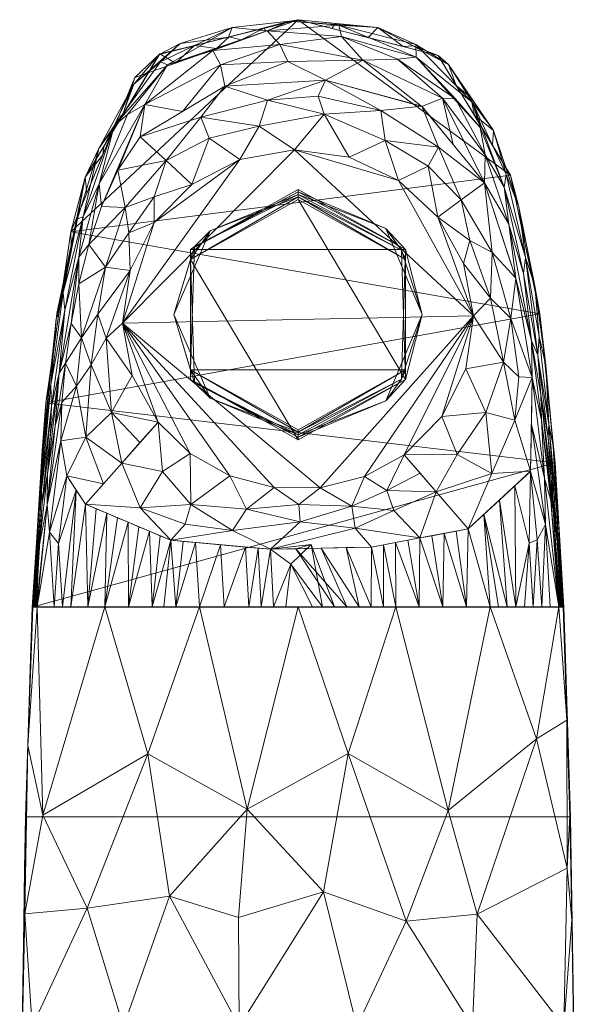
# Model space of a CAD drawing. Header units: millimetres. Extents: x -165 to 165, y -40 to 120.
# Tile 8 of 9: x -20 to 20, y 49 to 120. Entities that reach past the tile are written whole.
import ezdxf

# ---------------------------------------------------------------- set-up
doc = ezdxf.new("R2010")
doc.units = ezdxf.units.MM
doc.layers.add('A-GENM', color=13, linetype='Continuous')

# ---------------------------------------------------------------- blocks, each defined once
blk = doc.blocks.new('Model_FFAS1703-101GL0BF0 - Model_FFAS1703-101GL0BF0-430332-Preview')
at = {"layer": 'A-GENM', "lineweight": 9}
mesh = blk.add_polyface(dxfattribs=at)
corners = [(-19.24, 77.444, 123.234), (-19.732, 62.277, 122.605), (-19.979, 47.053, 121.974), (-20.123, 25.537, 121.081), (-20.153, 3.965, 120.186), (-20.145, 2.981, 120.145), (-20.122, 1.997, 120.104), (-19.059, -5.823, 119.78), (-15.049, -12.368, 119.508), (-8.222, -15.379, 119.383), (0, -16.069, 119.355), (7.831, -15.456, 119.38), (14.975, -12.429, 119.506), (18.984, -6.075, 119.769), (20.122, 1.997, 120.104), (20.145, 2.981, 120.145), (20.153, 3.965, 120.186), (20.123, 25.537, 121.081), (19.979, 47.053, 121.974), (19.732, 62.277, 122.605), (19.24, 77.444, 123.234), (18.624, 87.912, 123.669), (17.503, 98.686, 124.116), (15.386, 108.744, 124.533), (10.159, 117.407, 124.892), (0, 120, 125), (-11.822, 115.806, 124.826), (-16.461, 104.625, 124.362), (-18.254, 92.252, 123.849)]
mesh.append_faces([[corners[k] for k in face] for face in [(9, 7, 8)]], dxfattribs={"vtx0": -1})
mesh.append_faces([[corners[k] for k in face] for face in [(16, 10, 15), (7, 9, 6), (6, 10, 5), (28, 22, 27)]], dxfattribs={"vtx0": -1, "vtx1": -1})
mesh.append_faces([[corners[k] for k in face] for face in [(10, 16, 4), (25, 27, 23)]], dxfattribs={"vtx0": -1, "vtx1": -1, "vtx2": -1})
mesh.append_faces([[corners[k] for k in face] for face in [(11, 13, 14), (4, 16, 17, 3), (6, 9, 10), (10, 4, 5), (2, 18, 19, 1), (1, 19, 20, 0), (28, 21, 22), (18, 2, 3, 17)]], dxfattribs={"vtx0": -1, "vtx2": -1})
mesh.append_faces([[corners[k] for k in face] for face in [(24, 25, 23)]], dxfattribs={"vtx1": -1})
mesh.append_faces([[corners[k] for k in face] for face in [(14, 15, 10), (10, 11, 14), (22, 23, 27), (20, 21, 0), (28, 0, 21)]], dxfattribs={"vtx1": -1, "vtx2": -1})
mesh.append_faces([[corners[k] for k in face] for face in [(11, 12, 13), (25, 26, 27)]], dxfattribs={"vtx2": -1})
mesh = blk.add_polyface(dxfattribs=at)
corners = [(-19.198, 77.484, 122.236), (-19.219, 77.464, 122.735), (-19.24, 77.444, 123.234), (-18.254, 92.252, 123.849), (-16.461, 104.625, 124.362), (-11.822, 115.806, 124.826), (0, 120, 125), (0, 120, 124.5), (0, 120, 124), (-9.993, 117.523, 123.897), (-15.403, 108.594, 123.527), (-17.46, 98.728, 123.117), (-18.517, 88.79, 122.705), (-14.141, 110.216, 124.594), (-5.911, 117.903, 124.913), (-12.698, 113.059, 123.712), (-4.996, 118.761, 123.949), (-2.338, 119.171, 124.966), (-2.461, 119.39, 123.975), (-18.723, 85.206, 123.556), (-8.866, 116.855, 124.87), (-7.495, 118.142, 123.923), (-14.05, 110.826, 123.619), (-15.301, 107.421, 124.478), (-11.345, 115.291, 123.805), (-17.989, 93.759, 122.911), (-16.432, 103.661, 123.322), (-4.125, 118.537, 124.939), (-12.982, 113.011, 124.71), (-17.358, 98.439, 124.105)]
mesh.append_faces([[corners[k] for k in face] for face in [(22, 28, 15), (25, 29, 11), (29, 25, 3), (4, 26, 29), (14, 21, 20), (3, 12, 19), (17, 18, 27), (23, 10, 4), (28, 22, 13)]], dxfattribs={"vtx0": -1, "vtx1": -1})
mesh.append_faces([[corners[k] for k in face] for face in [(1, 19, 12), (7, 18, 17)]], dxfattribs={"vtx0": -1, "vtx1": -1, "vtx2": -1})
mesh.append_faces([[corners[k] for k in face] for face in [(20, 21, 9), (13, 22, 10), (9, 5, 20), (4, 10, 26), (16, 14, 27), (27, 18, 16)]], dxfattribs={"vtx0": -1, "vtx2": -1})
mesh.append_faces([[corners[k] for k in face] for face in [(5, 9, 24, 15)]], dxfattribs={"vtx0": -1, "vtx3": -1})
mesh.append_faces([[corners[k] for k in face] for face in [(23, 13, 10), (25, 12, 3), (16, 21, 14), (26, 11, 29), (28, 5, 15)]], dxfattribs={"vtx1": -1, "vtx2": -1})
mesh.append_faces([[corners[k] for k in face] for face in [(7, 8, 18), (12, 0, 1), (17, 6, 7), (1, 2, 19)]], dxfattribs={"vtx2": -1})
mesh = blk.add_polyface(dxfattribs=at)
corners = [(-16.847, 95.114, 115.978), (-17.294, 94.411, 117.62), (-16.43, 97.994, 116.311), (-15.553, 105.711, 119.64), (-14.397, 108.107, 117.927), (-15.864, 102.81, 117.946), (-16.459, 103.466, 123.314), (-16.993, 100.233, 121.365), (-17.514, 98.341, 123.101), (-15.156, 103.708, 116.255), (-16.895, 98.973, 119.382), (-9.454, 116.74, 119.177), (-11.092, 113.87, 117.161), (-12.343, 113.129, 118.563), (-15.868, 100.874, 116.364), (-14.24, 106.469, 116.017), (-17.901, 93.572, 121.22), (-5.61, 116.739, 116.253), (-1.32, 118.212, 117.398), (-0.729, 116.967, 115.792), (-13.04, 109.114, 115.692), (-11.436, 111.527, 115.33), (-14.417, 110.673, 121.869), (-15.404, 108.59, 123.527), (-12.724, 113.037, 123.711), (-5.305, 115.181, 114.695), (-18.148, 87.108, 116.961), (-17.923, 90.011, 117.969), (-17.112, 92.269, 115.315), (-17.595, 90.579, 116.262), (-8.371, 113.354, 115.013), (-15.968, 105.57, 121.713), (-5.022, 118.742, 123.948), (-4.761, 119.424, 121.5), (-8.531, 118.269, 122.282), (-17.84, 92.013, 119.187), (-13.305, 112.306, 120.092), (-2.224, 119.192, 119.476), (-6.158, 117.774, 117.925), (-18.161, 84.858, 115.465), (-18.563, 85.917, 120.201), (-18.381, 89.129, 121.459), (-18.049, 93.135, 122.885), (-9.967, 116.95, 120.749), (-11.879, 115.328, 121.943), (-10.044, 117.483, 123.896), (-18.584, 87.93, 122.669), (-0.609, 119.892, 122.191)]
mesh.append_faces([[corners[k] for k in face] for face in [(0, 1, 2), (6, 7, 8), (20, 12, 21), (28, 29, 0), (21, 12, 30), (30, 17, 25)]], dxfattribs={"vtx0": -1, "vtx1": -1})
mesh.append_faces([[corners[k] for k in face] for face in [(3, 4, 5), (4, 9, 5), (1, 10, 5), (11, 12, 13), (12, 15, 4), (8, 7, 16), (17, 18, 19), (17, 19, 25), (1, 26, 27), (2, 1, 5), (31, 22, 3), (32, 33, 34), (1, 27, 35), (1, 0, 29), (1, 35, 10), (36, 4, 3), (11, 13, 36), (30, 12, 17), (11, 37, 38), (39, 29, 28), (1, 29, 26), (22, 36, 3), (10, 16, 7), (7, 3, 10), (7, 6, 31), (16, 10, 35), (40, 16, 35), (41, 42, 16), (38, 37, 18), (43, 44, 34), (22, 31, 23), (3, 7, 31), (34, 44, 45), (36, 44, 43), (24, 44, 22), (36, 22, 44), (17, 38, 18), (38, 12, 11), (12, 38, 17), (37, 11, 33), (10, 3, 5), (40, 41, 16), (43, 33, 11), (33, 43, 34), (36, 43, 11), (12, 4, 13), (4, 36, 13), (32, 47, 33)]], dxfattribs={"vtx0": -1, "vtx1": -1, "vtx2": -1})
mesh.append_faces([[corners[k] for k in face] for face in [(4, 15, 9), (22, 23, 24), (12, 20, 15), (44, 24, 45), (5, 14, 2), (41, 46, 42), (34, 45, 32)]], dxfattribs={"vtx0": -1, "vtx2": -1})
mesh.append_faces([[corners[k] for k in face] for face in [(9, 14, 5), (6, 23, 31), (42, 8, 16)]], dxfattribs={"vtx1": -1, "vtx2": -1})
mesh = blk.add_polyface(dxfattribs=at)
corners = [(15.066, 108.779, 121.713), (12.642, 114.006, 121.231), (14.146, 111.972, 123.666), (2.952, 119.592, 121.085), (-0.609, 119.892, 122.191), (5.792, 119.438, 123.986), (10.898, 116.763, 123.877), (8.532, 118.194, 121.862), (4.688, 117.065, 116.366), (10.463, 114.316, 116.835), (8.963, 113.722, 114.96), (-0.729, 116.967, 115.792), (1.984, 115.615, 114.614), (0, 120, 124), (-1.32, 118.212, 117.398), (-2.224, 119.192, 119.476), (3.155, 118.787, 118.696), (13.18, 112.182, 119.439), (13.543, 110.213, 117.804), (11.41, 114.265, 118.237), (8.552, 117.294, 119.065), (13.506, 108.191, 115.815), (11.234, 110.957, 115.387), (7.211, 117.151, 117.559), (-5.305, 115.181, 114.695), (-4.761, 119.424, 121.5), (-5.022, 118.742, 123.948), (14.932, 107.881, 119.624)]
mesh.append_faces([[corners[k] for k in face] for face in [(6, 7, 5), (2, 1, 6), (12, 8, 10), (24, 11, 12), (13, 4, 26), (10, 9, 22)]], dxfattribs={"vtx0": -1, "vtx1": -1})
mesh.append_faces([[corners[k] for k in face] for face in [(0, 1, 2), (3, 4, 5), (6, 1, 7), (8, 9, 10), (11, 8, 12), (14, 15, 16), (17, 18, 19), (7, 20, 3), (20, 7, 1), (3, 5, 7), (16, 8, 14), (8, 23, 9), (19, 18, 9), (8, 11, 14), (4, 15, 25), (16, 3, 20), (3, 16, 15), (16, 20, 23), (15, 4, 3), (16, 23, 8), (19, 23, 20), (23, 19, 9), (17, 20, 1), (20, 17, 19), (1, 27, 17)]], dxfattribs={"vtx0": -1, "vtx1": -1, "vtx2": -1})
mesh.append_faces([[corners[k] for k in face] for face in [(4, 13, 5), (9, 21, 22)]], dxfattribs={"vtx0": -1, "vtx2": -1})
mesh = blk.add_polyface(dxfattribs=at)
corners = [(19.198, 77.484, 122.236), (18.892, 83.359, 122.48), (18.489, 89.141, 122.72), (17.936, 94.949, 122.962), (17.157, 100.728, 123.2), (16.001, 106.45, 123.438), (14.146, 111.972, 123.666), (10.898, 116.763, 123.877), (5.792, 119.438, 123.986), (0, 120, 124), (0, 120, 124.5), (0, 120, 125), (10.159, 117.407, 124.892), (15.386, 108.744, 124.533), (17.503, 98.686, 124.116), (18.624, 87.912, 123.669), (19.24, 77.444, 123.234), (19.219, 77.464, 122.735), (5.079, 118.704, 124.946), (12.772, 113.076, 124.713), (2.724, 119.736, 123.993), (2.457, 119.373, 124.974), (16.445, 103.715, 124.324), (8.345, 118.101, 123.931), (7.619, 118.056, 124.919), (18.064, 93.299, 123.892), (15.074, 109.211, 123.552), (12.522, 114.368, 123.771), (14.079, 110.91, 124.623), (11.465, 115.242, 124.803)]
mesh.append_faces([[corners[k] for k in face] for face in [(18, 20, 21), (13, 26, 28), (14, 4, 22), (4, 14, 3), (15, 2, 25), (8, 24, 23), (7, 29, 27), (27, 19, 6), (19, 27, 29), (12, 23, 24)]], dxfattribs={"vtx0": -1, "vtx1": -1})
mesh.append_faces([[corners[k] for k in face] for face in [(15, 17, 1), (10, 21, 20)]], dxfattribs={"vtx0": -1, "vtx1": -1, "vtx2": -1})
mesh.append_faces([[corners[k] for k in face] for face in [(18, 8, 20), (15, 1, 2), (25, 2, 3), (7, 12, 29), (6, 19, 28), (28, 26, 6), (13, 5, 26), (3, 14, 25), (12, 7, 23)]], dxfattribs={"vtx0": -1, "vtx2": -1})
mesh.append_faces([[corners[k] for k in face] for face in [(16, 17, 15)]], dxfattribs={"vtx1": -1})
mesh.append_faces([[corners[k] for k in face] for face in [(13, 22, 5), (18, 24, 8), (4, 5, 22)]], dxfattribs={"vtx1": -1, "vtx2": -1})
mesh.append_faces([[corners[k] for k in face] for face in [(17, 0, 1), (10, 11, 21), (20, 9, 10)]], dxfattribs={"vtx2": -1})
mesh = blk.add_polyface(dxfattribs=at)
corners = [(13.506, 108.191, 115.815), (11.816, 106.949, 112.091), (10.125, 105.706, 108.367), (7.28, 108.352, 109.065), (3.709, 110.034, 109.509), (-0.254, 110.566, 109.649), (-4.216, 109.873, 109.466), (-7.677, 108.073, 108.991), (-9.556, 109.8, 112.161), (-11.436, 111.527, 115.33), (-5.305, 115.181, 114.695), (1.98, 115.616, 114.614), (8.955, 113.727, 114.959), (1.884, 113.155, 112.235), (-2.808, 112.277, 111.487), (6.303, 111.248, 111.376), (-2.22, 114.166, 113.234), (-7.047, 112.933, 113.253), (6.003, 113.414, 113.26), (10.174, 110.77, 113.417), (-6.437, 111.411, 111.621), (9.435, 109.386, 111.529), (1.454, 114.463, 113.47)]
mesh.append_faces([[corners[k] for k in face] for face in [(1, 19, 0), (11, 16, 10), (10, 17, 9), (4, 15, 3), (0, 19, 12), (5, 13, 4), (9, 17, 8), (7, 20, 6), (2, 21, 1)]], dxfattribs={"vtx0": -1, "vtx1": -1})
mesh.append_faces([[corners[k] for k in face] for face in [(15, 18, 19), (18, 15, 13), (22, 13, 16), (14, 17, 16), (8, 17, 20), (15, 4, 13), (16, 17, 10), (14, 16, 13), (14, 13, 5), (14, 20, 17), (21, 15, 19), (18, 13, 22), (19, 18, 12), (19, 1, 21), (14, 6, 20), (3, 15, 21), (16, 11, 22), (18, 22, 11)]], dxfattribs={"vtx0": -1, "vtx1": -1, "vtx2": -1})
mesh.append_faces([[corners[k] for k in face] for face in [(18, 11, 12), (21, 2, 3)]], dxfattribs={"vtx0": -1, "vtx2": -1})
mesh.append_faces([[corners[k] for k in face] for face in [(5, 6, 14), (7, 8, 20)]], dxfattribs={"vtx1": -1, "vtx2": -1})
mesh = blk.add_polyface(dxfattribs=at)
corners = [(16.001, 106.45, 123.438), (17.157, 100.728, 123.2), (16.468, 102.768, 120.976), (15.066, 108.779, 121.713), (14.146, 111.972, 123.666), (17.369, 95.698, 119.216), (16.327, 101.625, 118.913), (17.468, 97.06, 121.292), (14.932, 107.881, 119.624), (16.904, 96.733, 117.432), (17.64, 90.989, 116.835), (16.963, 94.083, 115.778), (10.463, 114.316, 116.835), (13.543, 110.213, 117.804), (13.506, 108.191, 115.815), (18.489, 89.141, 122.72), (18.154, 90.695, 120.671), (17.936, 94.949, 122.962), (15.78, 101.265, 116.357), (15.27, 105.197, 117.906), (17.574, 92.835, 118.011), (12.642, 114.006, 121.231), (13.18, 112.182, 119.439), (17.844, 86.786, 115.192), (18.484, 84.483, 117.363), (18.126, 89.718, 119.419), (16.9, 90.685, 114.504), (18.335, 86.727, 118.402)]
mesh.append_faces([[corners[k] for k in face] for face in [(15, 16, 17), (14, 19, 18), (11, 23, 26)]], dxfattribs={"vtx0": -1, "vtx1": -1})
mesh.append_faces([[corners[k] for k in face] for face in [(2, 5, 6), (7, 5, 2), (1, 7, 2), (2, 8, 3), (9, 10, 11), (12, 13, 14), (19, 14, 13), (6, 5, 9), (17, 16, 7), (5, 7, 16), (13, 8, 19), (9, 20, 10), (2, 3, 0), (21, 3, 8), (19, 9, 18), (8, 2, 6), (13, 22, 8), (8, 6, 19), (10, 23, 11), (9, 19, 6), (20, 9, 5), (10, 20, 24), (25, 20, 5), (20, 25, 27), (5, 16, 25)]], dxfattribs={"vtx0": -1, "vtx1": -1, "vtx2": -1})
mesh.append_faces([[corners[k] for k in face] for face in [(3, 4, 0)]], dxfattribs={"vtx0": -1, "vtx2": -1})
mesh.append_faces([[corners[k] for k in face] for face in [(0, 1, 2), (11, 18, 9), (1, 17, 7)]], dxfattribs={"vtx1": -1, "vtx2": -1})
mesh = blk.add_polyface(dxfattribs=at)
corners = [(-15.397, 84.903, 111.448), (-16.733, 86.968, 113.026), (-17.173, 89.51, 114.379), (-17.112, 92.269, 115.315), (-16.847, 95.114, 115.978), (-16.43, 97.994, 116.311), (-15.868, 100.874, 116.364), (-15.156, 103.708, 116.255), (-14.24, 106.469, 116.017), (-13.04, 109.114, 115.692), (-11.436, 111.527, 115.33), (-9.556, 109.8, 112.161), (-7.677, 108.073, 108.991), (-10.425, 105.307, 108.261), (-12.163, 101.836, 107.346), (-12.704, 98.032, 106.342), (-12, 94.242, 105.342), (-10.125, 90.86, 104.449), (-12.761, 87.881, 107.948), (-14.967, 94.993, 111.15), (-13.939, 102.074, 112.248), (-15.354, 89.764, 111.078), (-15.684, 96.971, 113.752), (-13.496, 91.56, 108.114), (-14.483, 98.663, 111.333), (-13.903, 96.926, 109.063), (-16.047, 93.455, 113.241), (-12.518, 106.397, 112.949), (-14.079, 86.392, 109.698), (-11.443, 89.371, 106.199), (-10.41, 107.177, 110.57), (-12.238, 104.563, 110.69)]
mesh.append_faces([[corners[k] for k in face] for face in [(16, 25, 15), (5, 22, 4), (4, 26, 3), (15, 25, 14), (9, 27, 8), (6, 22, 5), (17, 23, 16), (14, 31, 13)]], dxfattribs={"vtx0": -1, "vtx1": -1})
mesh.append_faces([[corners[k] for k in face] for face in [(22, 6, 20), (2, 26, 21), (19, 21, 26), (26, 22, 19), (1, 21, 28), (7, 27, 20), (25, 19, 24), (21, 23, 18), (31, 30, 13), (31, 27, 30), (14, 24, 20), (20, 31, 14), (22, 26, 4), (19, 22, 24), (19, 25, 23), (24, 22, 20), (23, 25, 16), (19, 23, 21), (27, 9, 11), (14, 25, 24), (11, 30, 27), (27, 31, 20)]], dxfattribs={"vtx0": -1, "vtx1": -1, "vtx2": -1})
mesh.append_faces([[corners[k] for k in face] for face in [(21, 18, 28), (23, 17, 29), (26, 2, 3)]], dxfattribs={"vtx0": -1, "vtx2": -1})
mesh.append_faces([[corners[k] for k in face] for face in [(6, 7, 20), (7, 8, 27), (1, 2, 21), (11, 12, 30), (12, 13, 30), (29, 18, 23)]], dxfattribs={"vtx1": -1, "vtx2": -1})
mesh.append_faces([[corners[k] for k in face] for face in [(9, 10, 11), (28, 0, 1)]], dxfattribs={"vtx2": -1})
mesh = blk.add_polyface(dxfattribs=at)
corners = [(10.125, 105.706, 108.367), (11.992, 102.343, 107.479), (12.703, 98.55, 106.478), (12.159, 94.715, 105.467), (10.423, 91.256, 104.554), (7.677, 88.493, 103.825), (4.813, 86.912, 103.408), (1.6, 86.095, 103.192), (-1.724, 86.111, 103.196), (-4.932, 86.96, 103.42), (-7.8, 88.584, 103.849), (-10.125, 90.86, 104.449), (-12, 94.242, 105.342), (-12.704, 98.032, 106.342), (-12.163, 101.836, 107.346), (-10.425, 105.307, 108.261), (-7.677, 108.073, 108.991), (-4.216, 109.873, 109.466), (-0.254, 110.566, 109.649), (3.709, 110.034, 109.509), (7.28, 108.352, 109.065)]
mesh.append_faces([[corners[k] for k in face] for face in [(17, 15, 16), (15, 13, 14), (13, 11, 12), (4, 2, 3)]], dxfattribs={"vtx0": -1})
mesh.append_faces([[corners[k] for k in face] for face in [(0, 2, 20), (6, 2, 5), (11, 13, 10), (9, 13, 8)]], dxfattribs={"vtx0": -1, "vtx1": -1})
mesh.append_faces([[corners[k] for k in face] for face in [(18, 20, 2), (15, 17, 13), (13, 18, 2), (2, 7, 13)]], dxfattribs={"vtx0": -1, "vtx1": -1, "vtx2": -1})
mesh.append_faces([[corners[k] for k in face] for face in [(13, 17, 18), (13, 9, 10), (13, 7, 8)]], dxfattribs={"vtx0": -1, "vtx2": -1})
mesh.append_faces([[corners[k] for k in face] for face in [(4, 5, 2), (6, 7, 2)]], dxfattribs={"vtx1": -1, "vtx2": -1})
mesh.append_faces([[corners[k] for k in face] for face in [(18, 19, 20), (0, 1, 2)]], dxfattribs={"vtx2": -1})
mesh = blk.add_polyface(dxfattribs=at)
corners = [(0, 107.702, 105.986), (-7.794, 103.351, 104.838), (-7.794, 94.649, 102.542), (0, 90.298, 101.394), (0, 90.119, 102.073), (0, 89.939, 102.753), (0, 89.76, 103.432), (0, 89.581, 104.112), (-7.794, 93.932, 105.26), (-7.794, 102.634, 107.556), (0, 106.985, 108.704), (0, 107.164, 108.025), (0, 107.344, 107.345), (0, 107.523, 106.666), (-9, 98.641, 105.049), (-6.364, 104.705, 107.012), (-6.364, 92.578, 103.086), (-7.506, 103.573, 105.823), (-7.506, 93.71, 104.276)]
mesh.append_faces([[corners[k] for k in face] for face in [(13, 17, 12), (2, 17, 1), (9, 18, 8), (12, 15, 11)]], dxfattribs={"vtx0": -1, "vtx1": -1})
mesh.append_faces([[corners[k] for k in face] for face in [(17, 15, 12), (14, 15, 17), (9, 11, 15), (13, 1, 17), (9, 14, 18), (14, 17, 2), (2, 4, 16), (16, 18, 14), (8, 18, 6), (14, 9, 15), (2, 16, 14), (18, 16, 5)]], dxfattribs={"vtx0": -1, "vtx1": -1, "vtx2": -1})
mesh.append_faces([[corners[k] for k in face] for face in [(18, 5, 6)]], dxfattribs={"vtx0": -1, "vtx2": -1})
mesh.append_faces([[corners[k] for k in face] for face in [(0, 1, 13), (10, 11, 9)]], dxfattribs={"vtx1": -1})
mesh.append_faces([[corners[k] for k in face] for face in [(4, 5, 16)]], dxfattribs={"vtx1": -1, "vtx2": -1})
mesh.append_faces([[corners[k] for k in face] for face in [(2, 3, 4), (6, 7, 8)]], dxfattribs={"vtx2": -1})
mesh = blk.add_polyface(dxfattribs=at)
corners = [(0, 90.298, 101.394), (-7.794, 94.649, 102.542), (-7.794, 103.351, 104.838), (0, 107.702, 105.986), (7.794, 103.351, 104.838), (7.794, 94.649, 102.542)]
mesh.append_faces([[corners[k] for k in face] for face in [(2, 4, 5, 1)]], dxfattribs={"vtx0": -1, "vtx2": -1})
mesh.append_faces([[corners[k] for k in face] for face in [(3, 4, 2)]], dxfattribs={"vtx1": -1})
mesh.append_faces([[corners[k] for k in face] for face in [(5, 0, 1)]], dxfattribs={"vtx2": -1})
mesh = blk.add_polyface(dxfattribs=at)
corners = [(0, 107.702, 105.986), (0, 107.523, 106.666), (0, 107.344, 107.345), (0, 107.164, 108.025), (0, 106.985, 108.704), (7.794, 102.634, 107.556), (7.794, 93.932, 105.26), (0, 89.581, 104.112), (0, 89.76, 103.432), (0, 89.939, 102.753), (0, 90.119, 102.073), (0, 90.298, 101.394), (7.794, 94.649, 102.542), (7.794, 103.351, 104.838), (9, 98.641, 105.049), (6.364, 92.398, 103.765), (6.364, 104.884, 106.333), (7.506, 93.97, 103.289), (7.506, 103.313, 106.81)]
mesh.append_faces([[corners[k] for k in face] for face in [(10, 17, 9), (13, 17, 12), (6, 18, 5), (9, 15, 8)]], dxfattribs={"vtx0": -1, "vtx1": -1})
mesh.append_faces([[corners[k] for k in face] for face in [(17, 15, 9), (14, 15, 17), (6, 8, 15), (10, 12, 17), (6, 14, 18), (14, 17, 13), (13, 1, 16), (16, 18, 14), (5, 18, 3), (14, 6, 15), (13, 16, 14), (18, 16, 2)]], dxfattribs={"vtx0": -1, "vtx1": -1, "vtx2": -1})
mesh.append_faces([[corners[k] for k in face] for face in [(18, 2, 3)]], dxfattribs={"vtx0": -1, "vtx2": -1})
mesh.append_faces([[corners[k] for k in face] for face in [(11, 12, 10), (7, 8, 6)]], dxfattribs={"vtx1": -1})
mesh.append_faces([[corners[k] for k in face] for face in [(1, 2, 16)]], dxfattribs={"vtx1": -1, "vtx2": -1})
mesh.append_faces([[corners[k] for k in face] for face in [(13, 0, 1), (3, 4, 5)]], dxfattribs={"vtx2": -1})
mesh = blk.add_polyface(dxfattribs=at)
corners = [(13.506, 108.191, 115.815), (15.778, 101.27, 116.357), (16.962, 94.091, 115.78), (16.84, 87.3, 113.238), (12.331, 83.125, 109.725), (10.004, 85.809, 106.775), (7.677, 88.493, 103.825), (10.423, 91.256, 104.554), (12.159, 94.715, 105.467), (12.703, 98.55, 106.478), (11.992, 102.343, 107.479), (10.125, 105.706, 108.367), (11.816, 106.949, 112.091), (14.877, 95.203, 111.079), (13.606, 91.548, 108.432), (13.947, 99.834, 110.525), (15.698, 90.995, 111.975), (14.029, 87.142, 109.546), (15.419, 98.371, 113.739), (14.062, 103.14, 113.269), (11.523, 88.52, 106.651), (12.451, 104.009, 110.383), (15.988, 94.146, 113.411)]
mesh.append_faces([[corners[k] for k in face] for face in [(2, 18, 1), (9, 13, 8), (4, 17, 3), (0, 19, 12), (6, 20, 5), (11, 21, 10)]], dxfattribs={"vtx0": -1, "vtx1": -1})
mesh.append_faces([[corners[k] for k in face] for face in [(2, 22, 18), (15, 19, 18), (1, 18, 19), (16, 17, 14), (13, 16, 14), (17, 5, 20), (13, 14, 8), (18, 13, 15), (17, 16, 3), (13, 9, 15), (22, 16, 13), (20, 14, 17), (10, 21, 15), (19, 21, 12), (14, 20, 7), (15, 21, 19), (18, 22, 13), (2, 16, 22)]], dxfattribs={"vtx0": -1, "vtx1": -1, "vtx2": -1})
mesh.append_faces([[corners[k] for k in face] for face in [(14, 7, 8), (19, 0, 1), (16, 2, 3), (21, 11, 12)]], dxfattribs={"vtx0": -1, "vtx2": -1})
mesh.append_faces([[corners[k] for k in face] for face in [(9, 10, 15), (4, 5, 17), (6, 7, 20)]], dxfattribs={"vtx1": -1, "vtx2": -1})
mesh = blk.add_polyface(dxfattribs=at)
corners = [(0, 89.581, 104.112), (7.794, 93.932, 105.26), (7.794, 102.634, 107.556), (0, 106.985, 108.704), (-7.794, 102.634, 107.556), (-7.794, 93.932, 105.26)]
mesh.append_faces([[corners[k] for k in face] for face in [(0, 4, 5)]], dxfattribs={"vtx0": -1})
mesh.append_faces([[corners[k] for k in face] for face in [(2, 3, 1)]], dxfattribs={"vtx1": -1})
mesh.append_faces([[corners[k] for k in face] for face in [(0, 1, 3, 4)]], dxfattribs={"vtx1": -1, "vtx3": -1})
mesh = blk.add_polyface(dxfattribs=at)
corners = [(18.559, 85.561, 119.713), (18.126, 89.718, 119.419), (18.154, 90.695, 120.671), (16.751, 82.079, 112.355), (16.837, 87.288, 113.23), (17.311, 82.336, 113.047), (17.844, 86.786, 115.192), (17.911, 83.45, 114.271), (16.9, 90.685, 114.504), (18.696, 85.028, 121.078), (18.489, 89.141, 122.72), (19.099, 77.484, 119.923), (19.149, 77.484, 121.08), (17.64, 90.989, 116.835), (18.297, 85.168, 116.336), (18.895, 77.484, 115.149), (17.024, 77.484, 113.265), (18.892, 83.359, 122.48), (19.05, 77.484, 118.767), (18.806, 81.789, 118.21), (18.484, 84.483, 117.363), (18.335, 86.727, 118.402), (19, 77.484, 117.611), (18.948, 77.484, 116.38), (17.648, 77.484, 113.893), (19.198, 77.484, 122.236), (18.271, 77.484, 114.521), (17.574, 92.835, 118.011), (16.4, 77.484, 112.636)]
mesh.append_faces([[corners[k] for k in face] for face in [(11, 9, 12), (8, 7, 4), (22, 19, 18), (16, 5, 24), (15, 14, 23), (24, 7, 26)]], dxfattribs={"vtx0": -1, "vtx1": -1})
mesh.append_faces([[corners[k] for k in face] for face in [(0, 1, 2), (3, 4, 5), (6, 7, 8), (9, 2, 10), (6, 13, 14), (6, 15, 7), (5, 16, 3), (2, 9, 0), (19, 20, 21), (9, 17, 12), (0, 21, 1), (7, 24, 5), (9, 11, 0), (19, 0, 18), (20, 27, 21), (15, 6, 14), (20, 23, 14), (0, 19, 21), (22, 20, 19), (13, 20, 14), (7, 5, 4)]], dxfattribs={"vtx0": -1, "vtx1": -1, "vtx2": -1})
mesh.append_faces([[corners[k] for k in face] for face in [(9, 10, 17), (0, 11, 18), (20, 22, 23), (7, 15, 26)]], dxfattribs={"vtx0": -1, "vtx2": -1})
mesh.append_faces([[corners[k] for k in face] for face in [(16, 28, 3)]], dxfattribs={"vtx1": -1, "vtx2": -1})
mesh.append_faces([[corners[k] for k in face] for face in [(17, 25, 12)]], dxfattribs={"vtx2": -1})
mesh = blk.add_polyface(dxfattribs=at)
corners = [(-18.563, 85.917, 120.201), (-18.766, 84.331, 121.363), (-18.381, 89.129, 121.459), (-12.308, 83.602, 110.131), (-12.281, 77.484, 109.681), (-13.997, 77.484, 110.166), (-17.112, 92.269, 115.315), (-17.173, 89.51, 114.379), (-18.161, 84.858, 115.465), (-8.849, 77.484, 108.711), (-7.411, 82.137, 108.62), (-7.133, 77.484, 108.226), (-5.602, 81.973, 108.426), (-18.517, 84.976, 118.473), (-19.045, 77.484, 118.768), (-15.218, 77.484, 111.402), (-15.397, 84.903, 111.448), (-14.625, 84.578, 111.119), (-18.002, 82.892, 114.326), (-18.883, 77.484, 115.11), (-16.733, 86.968, 113.026), (-17.345, 82.066, 113.052), (-16.065, 85.936, 112.237), (-17.051, 77.484, 113.256), (-10.565, 77.484, 109.196), (-10.764, 82.952, 109.473), (-9.992, 82.626, 109.144), (-1.984, 81.644, 108.038), (-1.783, 77.484, 107.845), (-2.675, 77.484, 107.908), (-2.888, 81.727, 108.135), (-16.44, 77.484, 112.638), (-5.35, 77.484, 108.099), (-11.536, 83.277, 109.802), (-3.793, 81.809, 108.232), (-3.566, 77.484, 107.972), (-9.22, 82.301, 108.814), (-9.707, 77.484, 108.953), (-8.316, 82.219, 108.717), (-13.853, 84.253, 110.789), (-17.662, 77.484, 113.874), (-0.514, 80.579, 107.944), (-0.892, 77.484, 107.781), (0.959, 81.989, 108.043), (-18.939, 77.484, 116.361), (-18.734, 81.861, 116.924), (-13.081, 83.927, 110.46), (-17.84, 92.013, 119.187), (-18.994, 77.484, 117.612), (-17.595, 90.579, 116.262), (-18.148, 87.108, 116.961), (-19.096, 77.484, 119.924), (-19.147, 77.484, 121.08), (-17.923, 90.011, 117.969), (-18.891, 82.7, 122.453), (1.768, 77.484, 107.842), (-0.158, 81.684, 108.086), (0.527, 77.484, 107.755), (0, 77.484, 107.718), (1.054, 77.484, 107.792), (-19.198, 77.484, 122.236), (-18.584, 87.93, 122.669)]
mesh.append_faces([[corners[k] for k in face] for face in [(9, 10, 11), (32, 34, 35), (10, 9, 38), (34, 32, 12), (15, 39, 5), (28, 41, 42), (56, 43, 27), (20, 18, 7), (61, 1, 54), (39, 15, 17), (40, 21, 23), (22, 21, 20), (3, 5, 46)]], dxfattribs={"vtx0": -1, "vtx1": -1})
mesh.append_faces([[corners[k] for k in face] for face in [(0, 1, 2), (0, 13, 14), (18, 8, 7), (18, 19, 8), (20, 21, 18), (21, 22, 23), (18, 21, 40), (43, 41, 27), (8, 44, 45), (47, 13, 0), (49, 8, 50), (53, 13, 47), (54, 1, 52), (41, 43, 55), (27, 41, 28), (41, 59, 42), (45, 13, 50), (2, 1, 61), (1, 0, 51), (13, 53, 50), (13, 45, 48), (8, 45, 50)]], dxfattribs={"vtx0": -1, "vtx1": -1, "vtx2": -1})
mesh.append_faces([[corners[k] for k in face] for face in [(3, 4, 5), (11, 10, 12), (15, 16, 17), (24, 25, 26), (27, 28, 29), (29, 30, 27), (16, 15, 31), (12, 32, 11), (4, 3, 33), (36, 37, 24), (35, 34, 30), (36, 9, 37), (5, 39, 46), (25, 24, 4), (9, 36, 38), (8, 19, 44), (22, 31, 23), (13, 48, 14)]], dxfattribs={"vtx0": -1, "vtx2": -1})
mesh.append_faces([[corners[k] for k in face] for face in [(6, 7, 8), (29, 35, 30), (44, 48, 45), (51, 52, 1), (14, 51, 0), (40, 19, 18), (22, 16, 31), (33, 25, 4), (26, 36, 24)]], dxfattribs={"vtx1": -1, "vtx2": -1})
mesh.append_faces([[corners[k] for k in face] for face in [(57, 58, 42, 59), (52, 60, 54)]], dxfattribs={"vtx2": -1})
mesh = blk.add_polyface(dxfattribs=at)
corners = [(12.331, 83.125, 109.725), (5.327, 81.803, 108.23), (-1.986, 81.644, 108.038), (-9.22, 82.301, 108.814), (-15.397, 84.903, 111.448), (-12.761, 87.881, 107.948), (-10.125, 90.86, 104.449), (-7.8, 88.584, 103.849), (-4.932, 86.96, 103.42), (-1.724, 86.111, 103.196), (1.6, 86.095, 103.192), (4.813, 86.912, 103.408), (7.677, 88.493, 103.825), (10.004, 85.809, 106.775), (0.167, 83.642, 105.779), (-7.751, 84.885, 106.273), (3.908, 84.768, 105.025), (4.151, 83.169, 106.658), (8.829, 82.464, 108.977), (0.049, 84.892, 104.392), (-3.74, 84.56, 105.222), (-4.753, 83.013, 106.953), (6.937, 84.463, 106.235), (8.841, 87.151, 105.3), (6.438, 85.899, 104.899), (-11.417, 84.652, 108.306), (-9.817, 87.275, 105.859), (-8.173, 83.475, 107.52)]
mesh.append_faces([[corners[k] for k in face] for face in [(5, 25, 4), (1, 17, 18), (7, 26, 6), (2, 17, 1), (3, 21, 2), (23, 24, 12), (12, 24, 11), (4, 25, 3), (6, 26, 5)]], dxfattribs={"vtx0": -1, "vtx1": -1})
mesh.append_faces([[corners[k] for k in face] for face in [(22, 17, 16), (21, 15, 20), (18, 17, 22), (16, 17, 14), (15, 21, 27), (15, 27, 25), (16, 19, 10), (15, 26, 7), (14, 21, 20), (9, 19, 20), (16, 14, 19), (2, 14, 17), (22, 16, 24), (13, 22, 24), (21, 14, 2), (8, 20, 15), (20, 19, 14), (16, 11, 24), (18, 22, 13), (26, 25, 5), (25, 26, 15), (21, 3, 27), (25, 27, 3)]], dxfattribs={"vtx0": -1, "vtx1": -1, "vtx2": -1})
mesh.append_faces([[corners[k] for k in face] for face in [(16, 10, 11), (19, 9, 10), (20, 8, 9), (24, 23, 13)]], dxfattribs={"vtx0": -1, "vtx2": -1})
mesh.append_faces([[corners[k] for k in face] for face in [(0, 18, 13)]], dxfattribs={"vtx1": -1})
mesh.append_faces([[corners[k] for k in face] for face in [(7, 8, 15)]], dxfattribs={"vtx1": -1, "vtx2": -1})
mesh = blk.add_polyface(dxfattribs=at)
corners = [(0.959, 81.989, 108.043), (2.653, 77.484, 107.905), (1.768, 77.484, 107.842), (6.196, 81.968, 108.416), (7.072, 82.133, 108.603), (7.074, 77.484, 108.217), (8.825, 82.464, 108.977), (10.49, 77.484, 109.17), (8.782, 77.484, 108.694), (9.702, 82.629, 109.164), (6.19, 77.484, 108.155), (15.71, 86.247, 112.354), (15.777, 77.484, 112.008), (14.584, 85.207, 111.478), (13.458, 84.166, 110.601), (15.153, 77.484, 111.38), (14.53, 77.484, 110.752), (16.4, 77.484, 112.636), (16.751, 82.079, 112.355), (12.331, 83.125, 109.725), (13.906, 77.484, 110.123), (12.198, 77.484, 109.647), (10.578, 82.794, 109.351), (11.455, 82.959, 109.538), (4.421, 77.484, 108.03), (1.668, 81.724, 108.134), (3.493, 81.763, 108.181), (-0.158, 81.684, 108.086), (3.537, 77.484, 107.967), (5.319, 81.803, 108.229), (5.306, 77.484, 108.092), (7.949, 82.298, 108.79), (1.054, 77.484, 107.792), (-0.514, 80.579, 107.944), (16.837, 87.288, 113.23)]
mesh.append_faces([[corners[k] for k in face] for face in [(11, 12, 13), (32, 33, 2), (28, 25, 24)]], dxfattribs={"vtx0": -1, "vtx1": -1})
mesh.append_faces([[corners[k] for k in face] for face in [(27, 1, 0), (11, 18, 12)]], dxfattribs={"vtx0": -1, "vtx1": -1, "vtx2": -1})
mesh.append_faces([[corners[k] for k in face] for face in [(0, 1, 2), (6, 7, 8), (7, 6, 9), (4, 8, 5), (14, 15, 16), (19, 20, 21), (21, 22, 23), (24, 25, 26), (27, 28, 1), (20, 19, 14), (29, 10, 30), (8, 4, 31), (26, 30, 24), (10, 29, 3), (15, 14, 13), (18, 11, 34)]], dxfattribs={"vtx0": -1, "vtx2": -1})
mesh.append_faces([[corners[k] for k in face] for face in [(3, 4, 5), (5, 10, 3), (17, 12, 18), (21, 7, 22), (26, 29, 30), (27, 25, 28), (31, 6, 8), (9, 22, 7), (12, 15, 13), (16, 20, 14), (23, 19, 21)]], dxfattribs={"vtx1": -1, "vtx2": -1})
mesh = blk.add_polyface(dxfattribs=at)
corners = [(-19.938, 47.094, 120.975), (-19.959, 47.074, 121.474), (-19.979, 47.053, 121.974), (-19.732, 62.277, 122.605), (-19.24, 77.444, 123.234), (-19.219, 77.464, 122.735), (-19.198, 77.484, 122.236), (-19.561, 67.439, 121.819), (-19.791, 57.358, 121.401), (-19.486, 69.861, 122.92), (-19.856, 54.665, 122.289), (-19.327, 73.918, 122.088), (-19.874, 51.598, 121.162), (-19.359, 73.761, 123.082), (-19.609, 66.069, 122.763), (-19.794, 58.471, 122.447), (-19.444, 70.679, 121.954), (-19.676, 62.399, 121.61)]
mesh.append_faces([[corners[k] for k in face] for face in [(10, 1, 2)]], dxfattribs={"vtx0": -1})
mesh.append_faces([[corners[k] for k in face] for face in [(7, 9, 16), (12, 10, 8), (17, 14, 7), (16, 13, 11), (14, 17, 3), (13, 16, 9), (9, 7, 14), (8, 15, 17)]], dxfattribs={"vtx0": -1, "vtx1": -1})
mesh.append_faces([[corners[k] for k in face] for face in [(11, 13, 5), (10, 12, 1)]], dxfattribs={"vtx0": -1, "vtx1": -1, "vtx2": -1})
mesh.append_faces([[corners[k] for k in face] for face in [(8, 10, 15), (17, 15, 3)]], dxfattribs={"vtx0": -1, "vtx2": -1})
mesh.append_faces([[corners[k] for k in face] for face in [(12, 0, 1), (5, 6, 11), (13, 4, 5)]], dxfattribs={"vtx2": -1})
mesh = blk.add_polyface(dxfattribs=at)
corners = [(-19.938, 47.094, 120.975), (-19.791, 57.358, 121.401), (-19.561, 67.439, 121.819), (-19.198, 77.484, 122.236), (-18.883, 77.484, 115.11), (-13.998, 77.484, 110.167), (-7.132, 77.484, 108.226), (0, 77.484, 107.718), (7.074, 77.484, 108.217), (13.906, 77.484, 110.123), (18.895, 77.484, 115.149), (19.198, 77.484, 122.236), (19.487, 69.893, 121.924), (19.691, 62.332, 121.609), (19.835, 54.776, 121.294), (19.938, 47.094, 120.975), (19.241, 47.094, 112.483), (12.629, 47.094, 107.123), (4.26, 47.094, 105.525), (-4.26, 47.094, 105.525), (-12.629, 47.094, 107.123), (-19.241, 47.094, 112.483), (19.482, 58.557, 114.338), (-18.478, 62.397, 112.475), (-3.681, 62.814, 106.705), (10.872, 62.722, 107.819), (-10.879, 66.83, 108.152), (3.627, 66.853, 107.015), (17.262, 67.914, 111.513), (-9.3, 56.514, 106.949), (-15.267, 55.651, 109.007), (1.841, 56.844, 106.154), (7.828, 54.708, 106.533), (12.973, 55.212, 107.896), (-19.777, 55.236, 115.528), (19.472, 69.273, 116.404), (-4.306, 54.978, 106.141)]
mesh.append_faces([[corners[k] for k in face] for face in [(19, 31, 18), (21, 30, 20), (6, 26, 5), (0, 34, 21), (2, 34, 1), (11, 35, 10)]], dxfattribs={"vtx0": -1, "vtx1": -1})
mesh.append_faces([[corners[k] for k in face] for face in [(29, 30, 26), (33, 32, 25), (32, 27, 25), (30, 21, 34), (36, 31, 19), (17, 32, 33), (8, 25, 27), (6, 24, 26), (28, 35, 22), (14, 16, 22), (24, 27, 31), (23, 34, 2), (36, 29, 24), (25, 9, 28), (30, 34, 23), (30, 29, 20), (22, 35, 13), (29, 26, 24), (31, 32, 18), (28, 10, 35), (24, 7, 27), (32, 31, 27), (23, 5, 26), (33, 28, 22), (23, 2, 4), (26, 30, 23), (28, 33, 25), (16, 33, 22), (31, 36, 24), (19, 29, 36)]], dxfattribs={"vtx0": -1, "vtx1": -1, "vtx2": -1})
mesh.append_faces([[corners[k] for k in face] for face in [(22, 13, 14), (29, 19, 20), (35, 11, 12), (25, 8, 9), (28, 9, 10), (35, 12, 13)]], dxfattribs={"vtx0": -1, "vtx2": -1})
mesh.append_faces([[corners[k] for k in face] for face in [(0, 1, 34), (4, 5, 23), (16, 17, 33), (17, 18, 32), (6, 7, 24), (7, 8, 27)]], dxfattribs={"vtx1": -1, "vtx2": -1})
mesh.append_faces([[corners[k] for k in face] for face in [(14, 15, 16), (2, 3, 4)]], dxfattribs={"vtx2": -1})
mesh = blk.add_polyface(dxfattribs=at)
corners = [(19.198, 77.484, 122.236), (19.219, 77.464, 122.735), (19.24, 77.444, 123.234), (19.732, 62.277, 122.605), (19.979, 47.053, 121.974), (19.959, 47.074, 121.474), (19.938, 47.094, 120.975), (19.835, 54.776, 121.294), (19.691, 62.332, 121.609), (19.487, 69.893, 121.924), (19.486, 69.861, 122.92), (19.332, 73.976, 122.092), (19.359, 73.761, 123.082), (19.856, 54.665, 122.289), (19.609, 66.069, 122.763), (19.589, 66.112, 121.766), (19.763, 58.554, 121.452)]
mesh.append_faces([[corners[k] for k in face] for face in [(3, 15, 14), (10, 11, 12), (15, 3, 8)]], dxfattribs={"vtx0": -1, "vtx1": -1})
mesh.append_faces([[corners[k] for k in face] for face in [(13, 5, 7), (1, 12, 11)]], dxfattribs={"vtx0": -1, "vtx1": -1, "vtx2": -1})
mesh.append_faces([[corners[k] for k in face] for face in [(9, 10, 14), (10, 9, 11), (13, 7, 16)]], dxfattribs={"vtx0": -1, "vtx2": -1})
mesh.append_faces([[corners[k] for k in face] for face in [(6, 7, 5), (4, 5, 13)]], dxfattribs={"vtx1": -1})
mesh.append_faces([[corners[k] for k in face] for face in [(16, 8, 3), (3, 13, 16), (15, 9, 14)]], dxfattribs={"vtx1": -1, "vtx2": -1})
mesh.append_faces([[corners[k] for k in face] for face in [(11, 0, 1), (1, 2, 12)]], dxfattribs={"vtx2": -1})

msp = doc.modelspace()

# ---------------------------------------------------------------- block references
at = {"layer": 'A-GENM', "lineweight": 9}
msp.add_blockref('Model_FFAS1703-101GL0BF0 - Model_FFAS1703-101GL0BF0-430332-Preview', (0, 0), dxfattribs=at)

doc.saveas('drawing.dxf')
